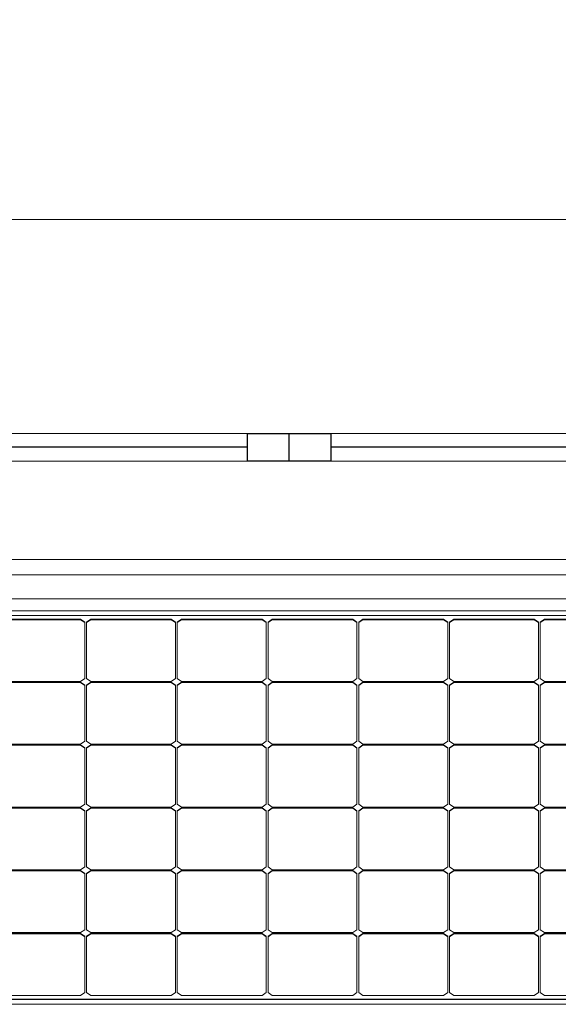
# Model space of a CAD drawing. Header units: metres. Extents: x -8.6 to -0.4, y -16.9 to -5.5.
# Tile 3 of 10: x -6.1 to -5.1, y -16.9 to -15.1. Entities that reach past the tile are written whole.
import ezdxf

# ---------------------------------------------------------------- set-up
doc = ezdxf.new("R2010")
doc.units = ezdxf.units.M
for name, color, linetype, lineweight in [('A-ANNO-DIMS', 211, 'Continuous', 9), ('A-ANNO-DIMS-75', 211, 'Continuous', 9), ('A-GENM', 13, 'Continuous', 18), ('A-GLAZ', 151, 'Continuous', 18), ('A-WALL', 113, 'Continuous', 18)]:
    doc.layers.add(name, color=color, linetype=linetype, lineweight=lineweight)
doc.styles.add('Arial', font='arial.ttf', dxfattribs={"height": 0.1875})
doc.dimstyles.new('Diagonal_-_Arial_2_5_mm', dxfattribs={"dimscale": 0.3048, "dimtxt": 0.191299, "dimasz": 0.738189, "dimexe": 0.590551, "dimexo": 0.369094, "dimgap": 0.369094, "dimtad": 1, "dimrnd": 0.01, "dimzin": 0, "dimdsep": 46, "dimtxsty": 'Arial', "dimblk1": 'OBLIQUE', "dimblk2": 'OBLIQUE', "dimsah": 1, "dimcen": 0.09, "dimazin": 0, "dimtfac": 1, "dimtdec": 4, "dimtix": 1, "dimtmove": 0, "dimatfit": 3, "dimfxl": 1, "dimtvp": 1, "dimtfill": 1, "dimtolj": 1, "dimtzin": 0, "dimarcsym": 2})

# ---------------------------------------------------------------- blocks, each defined once
blk = doc.blocks.new('Ventana monoblock practicable_ 2 hojas sin cajon para poner emparchado - CA-02_ SALÓN - DORMITORIO SUR-215038-BAJA')
at = {"layer": 'A-GLAZ'}
for p, q in [((-0.95, 0.0948), (0.95, 0.0948)), ((-0.85, -0.0824), (-0.075, -0.0824)), ((0.85, -0.0824), (0.075, -0.0824)), ((-0.85, -0.1324), (-0.075, -0.1324)), ((0.85, -0.1324), (0.075, -0.1324))]:
    blk.add_line(p, q, dxfattribs=at)
at = {"layer": 'A-GLAZ', "lineweight": 25}
for p, q in [((-0.075, -0.1324), (-0.075, -0.0824)), ((-0.075, -0.0824), (0, -0.0824)), ((0, -0.0824), (0.075, -0.0824)), ((0, -0.0824), (0, -0.1324)), ((0.075, -0.0824), (0.075, -0.1324)), ((-0.85, -0.1074), (-0.075, -0.1074)), ((0.075, -0.1074), (0.85, -0.1074)), ((0, -0.1324), (-0.075, -0.1324)), ((0.075, -0.1324), (0, -0.1324))]:
    blk.add_line(p, q, dxfattribs=at)
blk = doc.blocks.new('Kit Sunfix aero duo - Sunmodule Plus mono-V1-BAJA')
at = {"layer": 'A-GENM'}
for p, q in [((-4.4938, -16.1358), (-6.1688, -16.1358)), ((-6.1688, -16.1577), (-4.4938, -16.1577)), ((-4.5058, -16.1662), (-6.1568, -16.1662)), ((-6.1235, -16.1729), (-5.9938, -16.1729)), ((-5.9938, -16.1729), (-5.9863, -16.1782)), ((-5.9938, -16.1736), (-5.9938, -16.1729)), ((-5.983, -16.1782), (-5.9755, -16.1729)), ((-5.9755, -16.1729), (-5.8305, -16.1729)), ((-5.9755, -16.1736), (-5.9755, -16.1729)), ((-5.8305, -16.1729), (-5.823, -16.1782)), ((-5.8305, -16.1736), (-5.8305, -16.1729)), ((-5.8197, -16.1782), (-5.8122, -16.1729)), ((-5.8122, -16.1729), (-5.6672, -16.1729)), ((-5.8122, -16.1736), (-5.8122, -16.1729)), ((-5.6672, -16.1729), (-5.6597, -16.1782)), ((-5.6672, -16.1736), (-5.6672, -16.1729)), ((-5.6564, -16.1782), (-5.6489, -16.1729)), ((-5.6489, -16.1729), (-5.5039, -16.1729)), ((-5.6489, -16.1736), (-5.6489, -16.1729)), ((-5.5039, -16.1729), (-5.4964, -16.1782)), ((-5.5039, -16.1736), (-5.5039, -16.1729)), ((-5.4931, -16.1782), (-5.4856, -16.1729)), ((-5.4856, -16.1729), (-5.3406, -16.1729)), ((-5.4856, -16.1736), (-5.4856, -16.1729)), ((-5.3406, -16.1729), (-5.3331, -16.1782)), ((-5.3406, -16.1736), (-5.3406, -16.1729)), ((-5.3298, -16.1782), (-5.3223, -16.1729)), ((-5.3223, -16.1729), (-5.1773, -16.1729)), ((-5.3223, -16.1736), (-5.3223, -16.1729)), ((-5.1773, -16.1729), (-5.1698, -16.1782)), ((-5.1773, -16.1736), (-5.1773, -16.1729)), ((-5.1665, -16.1782), (-5.159, -16.1729)), ((-5.159, -16.1729), (-5.014, -16.1729)), ((-5.159, -16.1736), (-5.159, -16.1729)), ((-5.9938, -16.1736), (-6.1388, -16.1736)), ((-5.9863, -16.1789), (-5.9938, -16.1736)), ((-5.9863, -16.1782), (-5.9863, -16.1789)), ((-5.9863, -16.2794), (-5.9863, -16.1789)), ((-5.9755, -16.1736), (-5.983, -16.1789)), ((-5.983, -16.1789), (-5.983, -16.1782)), ((-5.983, -16.1789), (-5.983, -16.2794)), ((-5.8305, -16.1736), (-5.9755, -16.1736)), ((-5.823, -16.1789), (-5.8305, -16.1736)), ((-5.823, -16.1782), (-5.823, -16.1789)), ((-5.823, -16.2794), (-5.823, -16.1789)), ((-5.8122, -16.1736), (-5.8197, -16.1789)), ((-5.8197, -16.1789), (-5.8197, -16.1782)), ((-5.8197, -16.1789), (-5.8197, -16.2794)), ((-5.6672, -16.1736), (-5.8122, -16.1736)), ((-5.6597, -16.1789), (-5.6672, -16.1736)), ((-5.6597, -16.1782), (-5.6597, -16.1789)), ((-5.6597, -16.2794), (-5.6597, -16.1789)), ((-5.6489, -16.1736), (-5.6564, -16.1789)), ((-5.6564, -16.1789), (-5.6564, -16.1782)), ((-5.6564, -16.1789), (-5.6564, -16.2794)), ((-5.5039, -16.1736), (-5.6489, -16.1736)), ((-5.4964, -16.1789), (-5.5039, -16.1736)), ((-5.4964, -16.1782), (-5.4964, -16.1789)), ((-5.4964, -16.2794), (-5.4964, -16.1789)), ((-5.4856, -16.1736), (-5.4931, -16.1789)), ((-5.4931, -16.1789), (-5.4931, -16.1782)), ((-5.4931, -16.1789), (-5.4931, -16.2794)), ((-5.3406, -16.1736), (-5.4856, -16.1736)), ((-5.3331, -16.1789), (-5.3406, -16.1736)), ((-5.3331, -16.1782), (-5.3331, -16.1789)), ((-5.3331, -16.2794), (-5.3331, -16.1789)), ((-5.3223, -16.1736), (-5.3298, -16.1789)), ((-5.3298, -16.1789), (-5.3298, -16.1782)), ((-5.3298, -16.1789), (-5.3298, -16.2794)), ((-5.1773, -16.1736), (-5.3223, -16.1736)), ((-5.1698, -16.1789), (-5.1773, -16.1736)), ((-5.1698, -16.1782), (-5.1698, -16.1789)), ((-5.1698, -16.2794), (-5.1698, -16.1789)), ((-5.159, -16.1736), (-5.1665, -16.1789)), ((-5.1665, -16.1789), (-5.1665, -16.1782)), ((-5.1665, -16.1789), (-5.1665, -16.2794)), ((-5.014, -16.1736), (-5.159, -16.1736)), ((-5.9938, -16.2847), (-5.9863, -16.2794)), ((-5.983, -16.2794), (-5.9755, -16.2847)), ((-5.8305, -16.2847), (-5.823, -16.2794)), ((-5.8197, -16.2794), (-5.8122, -16.2847)), ((-5.6672, -16.2847), (-5.6597, -16.2794)), ((-5.6564, -16.2794), (-5.6489, -16.2847)), ((-5.5039, -16.2847), (-5.4964, -16.2794)), ((-5.4931, -16.2794), (-5.4856, -16.2847)), ((-5.3406, -16.2847), (-5.3331, -16.2794)), ((-5.3298, -16.2794), (-5.3223, -16.2847)), ((-5.1773, -16.2847), (-5.1698, -16.2794)), ((-5.1665, -16.2794), (-5.159, -16.2847)), ((-6.1388, -16.2847), (-5.9938, -16.2847)), ((-5.9938, -16.2866), (-6.1388, -16.2866)), ((-6.1235, -16.2859), (-5.9938, -16.2859)), ((-5.9938, -16.2859), (-5.9863, -16.2912)), ((-5.9938, -16.2866), (-5.9938, -16.2859)), ((-5.9863, -16.2919), (-5.9938, -16.2866)), ((-5.9863, -16.2912), (-5.9863, -16.2919)), ((-5.9863, -16.3923), (-5.9863, -16.2919)), ((-5.983, -16.2912), (-5.9755, -16.2859)), ((-5.9755, -16.2866), (-5.983, -16.2919)), ((-5.983, -16.2919), (-5.983, -16.2912)), ((-5.983, -16.2919), (-5.983, -16.3923)), ((-5.9755, -16.2847), (-5.8305, -16.2847)), ((-5.9755, -16.2859), (-5.8305, -16.2859)), ((-5.9755, -16.2866), (-5.9755, -16.2859)), ((-5.8305, -16.2866), (-5.9755, -16.2866)), ((-5.8305, -16.2859), (-5.823, -16.2912)), ((-5.8305, -16.2866), (-5.8305, -16.2859)), ((-5.823, -16.2919), (-5.8305, -16.2866)), ((-5.823, -16.2912), (-5.823, -16.2919)), ((-5.823, -16.3923), (-5.823, -16.2919)), ((-5.8197, -16.2912), (-5.8122, -16.2859)), ((-5.8122, -16.2866), (-5.8197, -16.2919)), ((-5.8197, -16.2919), (-5.8197, -16.2912)), ((-5.8197, -16.2919), (-5.8197, -16.3923)), ((-5.8122, -16.2847), (-5.6672, -16.2847)), ((-5.8122, -16.2859), (-5.6672, -16.2859)), ((-5.8122, -16.2866), (-5.8122, -16.2859)), ((-5.6672, -16.2866), (-5.8122, -16.2866)), ((-5.6672, -16.2859), (-5.6597, -16.2912)), ((-5.6672, -16.2866), (-5.6672, -16.2859)), ((-5.6597, -16.2919), (-5.6672, -16.2866)), ((-5.6597, -16.2912), (-5.6597, -16.2919)), ((-5.6597, -16.3923), (-5.6597, -16.2919)), ((-5.6564, -16.2912), (-5.6489, -16.2859)), ((-5.6489, -16.2866), (-5.6564, -16.2919)), ((-5.6564, -16.2919), (-5.6564, -16.2912)), ((-5.6564, -16.2919), (-5.6564, -16.3923)), ((-5.6489, -16.2847), (-5.5039, -16.2847)), ((-5.6489, -16.2859), (-5.5039, -16.2859)), ((-5.6489, -16.2866), (-5.6489, -16.2859)), ((-5.5039, -16.2866), (-5.6489, -16.2866)), ((-5.5039, -16.2859), (-5.4964, -16.2912)), ((-5.5039, -16.2866), (-5.5039, -16.2859)), ((-5.4964, -16.2919), (-5.5039, -16.2866)), ((-5.4964, -16.2912), (-5.4964, -16.2919)), ((-5.4964, -16.3923), (-5.4964, -16.2919)), ((-5.4931, -16.2912), (-5.4856, -16.2859)), ((-5.4856, -16.2866), (-5.4931, -16.2919)), ((-5.4931, -16.2919), (-5.4931, -16.2912)), ((-5.4931, -16.2919), (-5.4931, -16.3923)), ((-5.4856, -16.2847), (-5.3406, -16.2847)), ((-5.4856, -16.2859), (-5.3406, -16.2859)), ((-5.4856, -16.2866), (-5.4856, -16.2859)), ((-5.3406, -16.2866), (-5.4856, -16.2866)), ((-5.3406, -16.2859), (-5.3331, -16.2912)), ((-5.3406, -16.2866), (-5.3406, -16.2859)), ((-5.3331, -16.2919), (-5.3406, -16.2866)), ((-5.3331, -16.2912), (-5.3331, -16.2919)), ((-5.3331, -16.3923), (-5.3331, -16.2919)), ((-5.3298, -16.2912), (-5.3223, -16.2859)), ((-5.3223, -16.2866), (-5.3298, -16.2919)), ((-5.3298, -16.2919), (-5.3298, -16.2912)), ((-5.3298, -16.2919), (-5.3298, -16.3923)), ((-5.3223, -16.2847), (-5.1773, -16.2847)), ((-5.3223, -16.2859), (-5.1773, -16.2859)), ((-5.3223, -16.2866), (-5.3223, -16.2859)), ((-5.1773, -16.2866), (-5.3223, -16.2866)), ((-5.1773, -16.2859), (-5.1698, -16.2912)), ((-5.1773, -16.2866), (-5.1773, -16.2859)), ((-5.1698, -16.2919), (-5.1773, -16.2866)), ((-5.1698, -16.2912), (-5.1698, -16.2919)), ((-5.1698, -16.3923), (-5.1698, -16.2919)), ((-5.1665, -16.2912), (-5.159, -16.2859)), ((-5.159, -16.2866), (-5.1665, -16.2919)), ((-5.1665, -16.2919), (-5.1665, -16.2912)), ((-5.1665, -16.2919), (-5.1665, -16.3923)), ((-5.159, -16.2847), (-5.014, -16.2847)), ((-5.159, -16.2859), (-5.014, -16.2859)), ((-5.159, -16.2866), (-5.159, -16.2859)), ((-5.014, -16.2866), (-5.159, -16.2866)), ((-6.1388, -16.3977), (-5.9938, -16.3977)), ((-5.9938, -16.3996), (-6.1388, -16.3996)), ((-6.1235, -16.3989), (-5.9938, -16.3989)), ((-5.9938, -16.3977), (-5.9863, -16.3923)), ((-5.9938, -16.3989), (-5.9863, -16.4042)), ((-5.9938, -16.3996), (-5.9938, -16.3989)), ((-5.9863, -16.4049), (-5.9938, -16.3996)), ((-5.983, -16.3923), (-5.9755, -16.3977)), ((-5.983, -16.4042), (-5.9755, -16.3989)), ((-5.9755, -16.3996), (-5.983, -16.4049)), ((-5.9755, -16.3977), (-5.8305, -16.3977)), ((-5.9755, -16.3989), (-5.8305, -16.3989)), ((-5.9755, -16.3996), (-5.9755, -16.3989)), ((-5.8305, -16.3996), (-5.9755, -16.3996)), ((-5.8305, -16.3977), (-5.823, -16.3923)), ((-5.8305, -16.3989), (-5.823, -16.4042)), ((-5.8305, -16.3996), (-5.8305, -16.3989)), ((-5.823, -16.4049), (-5.8305, -16.3996)), ((-5.8197, -16.3923), (-5.8122, -16.3977)), ((-5.8197, -16.4042), (-5.8122, -16.3989)), ((-5.8122, -16.3996), (-5.8197, -16.4049)), ((-5.8122, -16.3977), (-5.6672, -16.3977)), ((-5.8122, -16.3989), (-5.6672, -16.3989)), ((-5.8122, -16.3996), (-5.8122, -16.3989)), ((-5.6672, -16.3996), (-5.8122, -16.3996)), ((-5.6672, -16.3977), (-5.6597, -16.3923)), ((-5.6672, -16.3989), (-5.6597, -16.4042)), ((-5.6672, -16.3996), (-5.6672, -16.3989)), ((-5.6597, -16.4049), (-5.6672, -16.3996)), ((-5.6564, -16.3923), (-5.6489, -16.3977)), ((-5.6564, -16.4042), (-5.6489, -16.3989)), ((-5.6489, -16.3996), (-5.6564, -16.4049)), ((-5.6489, -16.3977), (-5.5039, -16.3977)), ((-5.6489, -16.3989), (-5.5039, -16.3989)), ((-5.6489, -16.3996), (-5.6489, -16.3989)), ((-5.5039, -16.3996), (-5.6489, -16.3996)), ((-5.5039, -16.3977), (-5.4964, -16.3923)), ((-5.5039, -16.3989), (-5.4964, -16.4042)), ((-5.5039, -16.3996), (-5.5039, -16.3989)), ((-5.4964, -16.4049), (-5.5039, -16.3996)), ((-5.4931, -16.3923), (-5.4856, -16.3977)), ((-5.4931, -16.4042), (-5.4856, -16.3989)), ((-5.4856, -16.3996), (-5.4931, -16.4049)), ((-5.4856, -16.3977), (-5.3406, -16.3977)), ((-5.4856, -16.3989), (-5.3406, -16.3989)), ((-5.4856, -16.3996), (-5.4856, -16.3989)), ((-5.3406, -16.3996), (-5.4856, -16.3996)), ((-5.3406, -16.3977), (-5.3331, -16.3923)), ((-5.3406, -16.3989), (-5.3331, -16.4042)), ((-5.3406, -16.3996), (-5.3406, -16.3989)), ((-5.3331, -16.4049), (-5.3406, -16.3996)), ((-5.3298, -16.3923), (-5.3223, -16.3977)), ((-5.3298, -16.4042), (-5.3223, -16.3989)), ((-5.3223, -16.3996), (-5.3298, -16.4049)), ((-5.3223, -16.3977), (-5.1773, -16.3977)), ((-5.3223, -16.3989), (-5.1773, -16.3989)), ((-5.3223, -16.3996), (-5.3223, -16.3989)), ((-5.1773, -16.3996), (-5.3223, -16.3996)), ((-5.1773, -16.3977), (-5.1698, -16.3923)), ((-5.1773, -16.3989), (-5.1698, -16.4042)), ((-5.1773, -16.3996), (-5.1773, -16.3989)), ((-5.1698, -16.4049), (-5.1773, -16.3996)), ((-5.1665, -16.3923), (-5.159, -16.3977)), ((-5.1665, -16.4042), (-5.159, -16.3989)), ((-5.159, -16.3996), (-5.1665, -16.4049)), ((-5.159, -16.3977), (-5.014, -16.3977)), ((-5.159, -16.3989), (-5.014, -16.3989)), ((-5.159, -16.3996), (-5.159, -16.3989)), ((-5.014, -16.3996), (-5.159, -16.3996)), ((-5.9863, -16.4042), (-5.9863, -16.4049)), ((-5.9863, -16.5053), (-5.9863, -16.4049)), ((-5.983, -16.4049), (-5.983, -16.4042)), ((-5.983, -16.4049), (-5.983, -16.5053)), ((-5.823, -16.4042), (-5.823, -16.4049)), ((-5.823, -16.5053), (-5.823, -16.4049)), ((-5.8197, -16.4049), (-5.8197, -16.4042)), ((-5.8197, -16.4049), (-5.8197, -16.5053)), ((-5.6597, -16.4042), (-5.6597, -16.4049)), ((-5.6597, -16.5053), (-5.6597, -16.4049)), ((-5.6564, -16.4049), (-5.6564, -16.4042)), ((-5.6564, -16.4049), (-5.6564, -16.5053)), ((-5.4964, -16.4042), (-5.4964, -16.4049)), ((-5.4964, -16.5053), (-5.4964, -16.4049)), ((-5.4931, -16.4049), (-5.4931, -16.4042)), ((-5.4931, -16.4049), (-5.4931, -16.5053)), ((-5.3331, -16.4042), (-5.3331, -16.4049)), ((-5.3331, -16.5053), (-5.3331, -16.4049)), ((-5.3298, -16.4049), (-5.3298, -16.4042)), ((-5.3298, -16.4049), (-5.3298, -16.5053)), ((-5.1698, -16.4042), (-5.1698, -16.4049)), ((-5.1698, -16.5053), (-5.1698, -16.4049)), ((-5.1665, -16.4049), (-5.1665, -16.4042)), ((-5.1665, -16.4049), (-5.1665, -16.5053)), ((-5.9938, -16.5106), (-5.9863, -16.5053)), ((-5.983, -16.5053), (-5.9755, -16.5106)), ((-5.8305, -16.5106), (-5.823, -16.5053)), ((-5.8197, -16.5053), (-5.8122, -16.5106)), ((-5.6672, -16.5106), (-5.6597, -16.5053)), ((-5.6564, -16.5053), (-5.6489, -16.5106)), ((-5.5039, -16.5106), (-5.4964, -16.5053)), ((-5.4931, -16.5053), (-5.4856, -16.5106)), ((-5.3406, -16.5106), (-5.3331, -16.5053)), ((-5.3298, -16.5053), (-5.3223, -16.5106)), ((-5.1773, -16.5106), (-5.1698, -16.5053)), ((-5.1665, -16.5053), (-5.159, -16.5106)), ((-6.1388, -16.5106), (-5.9938, -16.5106)), ((-5.9938, -16.5126), (-6.1388, -16.5126)), ((-6.1235, -16.5119), (-5.9938, -16.5119)), ((-5.9938, -16.5119), (-5.9863, -16.5172)), ((-5.9938, -16.5126), (-5.9938, -16.5119)), ((-5.9863, -16.5179), (-5.9938, -16.5126)), ((-5.9863, -16.5172), (-5.9863, -16.5179)), ((-5.9863, -16.6183), (-5.9863, -16.5179)), ((-5.983, -16.5172), (-5.9755, -16.5119)), ((-5.9755, -16.5126), (-5.983, -16.5179)), ((-5.983, -16.5179), (-5.983, -16.5172)), ((-5.983, -16.5179), (-5.983, -16.6183)), ((-5.9755, -16.5106), (-5.8305, -16.5106)), ((-5.9755, -16.5119), (-5.8305, -16.5119)), ((-5.9755, -16.5126), (-5.9755, -16.5119)), ((-5.8305, -16.5126), (-5.9755, -16.5126)), ((-5.8305, -16.5119), (-5.823, -16.5172)), ((-5.8305, -16.5126), (-5.8305, -16.5119)), ((-5.823, -16.5179), (-5.8305, -16.5126)), ((-5.823, -16.5172), (-5.823, -16.5179)), ((-5.823, -16.6183), (-5.823, -16.5179)), ((-5.8197, -16.5172), (-5.8122, -16.5119)), ((-5.8122, -16.5126), (-5.8197, -16.5179)), ((-5.8197, -16.5179), (-5.8197, -16.5172)), ((-5.8197, -16.5179), (-5.8197, -16.6183)), ((-5.8122, -16.5106), (-5.6672, -16.5106)), ((-5.8122, -16.5119), (-5.6672, -16.5119)), ((-5.8122, -16.5126), (-5.8122, -16.5119)), ((-5.6672, -16.5126), (-5.8122, -16.5126)), ((-5.6672, -16.5119), (-5.6597, -16.5172)), ((-5.6672, -16.5126), (-5.6672, -16.5119)), ((-5.6597, -16.5179), (-5.6672, -16.5126)), ((-5.6597, -16.5172), (-5.6597, -16.5179)), ((-5.6597, -16.6183), (-5.6597, -16.5179)), ((-5.6564, -16.5172), (-5.6489, -16.5119)), ((-5.6489, -16.5126), (-5.6564, -16.5179)), ((-5.6564, -16.5179), (-5.6564, -16.5172)), ((-5.6564, -16.5179), (-5.6564, -16.6183)), ((-5.6489, -16.5106), (-5.5039, -16.5106)), ((-5.6489, -16.5119), (-5.5039, -16.5119)), ((-5.6489, -16.5126), (-5.6489, -16.5119)), ((-5.5039, -16.5126), (-5.6489, -16.5126)), ((-5.5039, -16.5119), (-5.4964, -16.5172)), ((-5.5039, -16.5126), (-5.5039, -16.5119)), ((-5.4964, -16.5179), (-5.5039, -16.5126)), ((-5.4964, -16.5172), (-5.4964, -16.5179)), ((-5.4964, -16.6183), (-5.4964, -16.5179)), ((-5.4931, -16.5172), (-5.4856, -16.5119)), ((-5.4856, -16.5126), (-5.4931, -16.5179)), ((-5.4931, -16.5179), (-5.4931, -16.5172)), ((-5.4931, -16.5179), (-5.4931, -16.6183)), ((-5.4856, -16.5106), (-5.3406, -16.5106)), ((-5.4856, -16.5119), (-5.3406, -16.5119)), ((-5.4856, -16.5126), (-5.4856, -16.5119)), ((-5.3406, -16.5126), (-5.4856, -16.5126)), ((-5.3406, -16.5119), (-5.3331, -16.5172)), ((-5.3406, -16.5126), (-5.3406, -16.5119)), ((-5.3331, -16.5179), (-5.3406, -16.5126)), ((-5.3331, -16.5172), (-5.3331, -16.5179)), ((-5.3331, -16.6183), (-5.3331, -16.5179)), ((-5.3298, -16.5172), (-5.3223, -16.5119)), ((-5.3223, -16.5126), (-5.3298, -16.5179)), ((-5.3298, -16.5179), (-5.3298, -16.5172)), ((-5.3298, -16.5179), (-5.3298, -16.6183)), ((-5.3223, -16.5106), (-5.1773, -16.5106)), ((-5.3223, -16.5119), (-5.1773, -16.5119)), ((-5.3223, -16.5126), (-5.3223, -16.5119)), ((-5.1773, -16.5126), (-5.3223, -16.5126)), ((-5.1773, -16.5119), (-5.1698, -16.5172)), ((-5.1773, -16.5126), (-5.1773, -16.5119)), ((-5.1698, -16.5179), (-5.1773, -16.5126)), ((-5.1698, -16.5172), (-5.1698, -16.5179)), ((-5.1698, -16.6183), (-5.1698, -16.5179)), ((-5.1665, -16.5172), (-5.159, -16.5119)), ((-5.159, -16.5126), (-5.1665, -16.5179)), ((-5.1665, -16.5179), (-5.1665, -16.5172)), ((-5.1665, -16.5179), (-5.1665, -16.6183)), ((-5.159, -16.5106), (-5.014, -16.5106)), ((-5.159, -16.5119), (-5.014, -16.5119)), ((-5.159, -16.5126), (-5.159, -16.5119)), ((-5.014, -16.5126), (-5.159, -16.5126)), ((-6.1388, -16.6236), (-5.9938, -16.6236)), ((-5.9938, -16.6256), (-6.1388, -16.6256)), ((-6.1235, -16.6249), (-5.9938, -16.6249)), ((-5.9938, -16.6236), (-5.9863, -16.6183)), ((-5.9938, -16.6249), (-5.9863, -16.6302)), ((-5.9938, -16.6256), (-5.9938, -16.6249)), ((-5.9863, -16.6309), (-5.9938, -16.6256)), ((-5.9863, -16.6302), (-5.9863, -16.6309)), ((-5.9863, -16.7313), (-5.9863, -16.6309)), ((-5.983, -16.6183), (-5.9755, -16.6236)), ((-5.983, -16.6302), (-5.9755, -16.6249)), ((-5.9755, -16.6256), (-5.983, -16.6309)), ((-5.983, -16.6309), (-5.983, -16.6302)), ((-5.983, -16.6309), (-5.983, -16.7313)), ((-5.9755, -16.6236), (-5.8305, -16.6236)), ((-5.9755, -16.6249), (-5.8305, -16.6249)), ((-5.9755, -16.6256), (-5.9755, -16.6249)), ((-5.8305, -16.6256), (-5.9755, -16.6256)), ((-5.8305, -16.6236), (-5.823, -16.6183)), ((-5.8305, -16.6249), (-5.823, -16.6302)), ((-5.8305, -16.6256), (-5.8305, -16.6249)), ((-5.823, -16.6309), (-5.8305, -16.6256)), ((-5.823, -16.6302), (-5.823, -16.6309)), ((-5.823, -16.7313), (-5.823, -16.6309)), ((-5.8197, -16.6183), (-5.8122, -16.6236)), ((-5.8197, -16.6302), (-5.8122, -16.6249)), ((-5.8122, -16.6256), (-5.8197, -16.6309)), ((-5.8197, -16.6309), (-5.8197, -16.6302)), ((-5.8197, -16.6309), (-5.8197, -16.7313)), ((-5.8122, -16.6236), (-5.6672, -16.6236)), ((-5.8122, -16.6249), (-5.6672, -16.6249)), ((-5.8122, -16.6256), (-5.8122, -16.6249)), ((-5.6672, -16.6256), (-5.8122, -16.6256)), ((-5.6672, -16.6236), (-5.6597, -16.6183)), ((-5.6672, -16.6249), (-5.6597, -16.6302)), ((-5.6672, -16.6256), (-5.6672, -16.6249)), ((-5.6597, -16.6309), (-5.6672, -16.6256)), ((-5.6597, -16.6302), (-5.6597, -16.6309)), ((-5.6597, -16.7313), (-5.6597, -16.6309)), ((-5.6564, -16.6183), (-5.6489, -16.6236)), ((-5.6564, -16.6302), (-5.6489, -16.6249)), ((-5.6489, -16.6256), (-5.6564, -16.6309)), ((-5.6564, -16.6309), (-5.6564, -16.6302)), ((-5.6564, -16.6309), (-5.6564, -16.7313)), ((-5.6489, -16.6236), (-5.5039, -16.6236)), ((-5.6489, -16.6249), (-5.5039, -16.6249)), ((-5.6489, -16.6256), (-5.6489, -16.6249)), ((-5.5039, -16.6256), (-5.6489, -16.6256)), ((-5.5039, -16.6236), (-5.4964, -16.6183)), ((-5.5039, -16.6249), (-5.4964, -16.6302)), ((-5.5039, -16.6256), (-5.5039, -16.6249)), ((-5.4964, -16.6309), (-5.5039, -16.6256)), ((-5.4964, -16.6302), (-5.4964, -16.6309)), ((-5.4964, -16.7313), (-5.4964, -16.6309)), ((-5.4931, -16.6183), (-5.4856, -16.6236)), ((-5.4931, -16.6302), (-5.4856, -16.6249)), ((-5.4856, -16.6256), (-5.4931, -16.6309)), ((-5.4931, -16.6309), (-5.4931, -16.6302)), ((-5.4931, -16.6309), (-5.4931, -16.7313)), ((-5.4856, -16.6236), (-5.3406, -16.6236)), ((-5.4856, -16.6249), (-5.3406, -16.6249)), ((-5.4856, -16.6256), (-5.4856, -16.6249)), ((-5.3406, -16.6256), (-5.4856, -16.6256)), ((-5.3406, -16.6236), (-5.3331, -16.6183)), ((-5.3406, -16.6249), (-5.3331, -16.6302)), ((-5.3406, -16.6256), (-5.3406, -16.6249)), ((-5.3331, -16.6309), (-5.3406, -16.6256)), ((-5.3331, -16.6302), (-5.3331, -16.6309)), ((-5.3331, -16.7313), (-5.3331, -16.6309)), ((-5.3298, -16.6183), (-5.3223, -16.6236)), ((-5.3298, -16.6302), (-5.3223, -16.6249)), ((-5.3223, -16.6256), (-5.3298, -16.6309)), ((-5.3298, -16.6309), (-5.3298, -16.6302)), ((-5.3298, -16.6309), (-5.3298, -16.7313)), ((-5.3223, -16.6236), (-5.1773, -16.6236)), ((-5.3223, -16.6249), (-5.1773, -16.6249)), ((-5.3223, -16.6256), (-5.3223, -16.6249)), ((-5.1773, -16.6256), (-5.3223, -16.6256)), ((-5.1773, -16.6236), (-5.1698, -16.6183)), ((-5.1773, -16.6249), (-5.1698, -16.6302)), ((-5.1773, -16.6256), (-5.1773, -16.6249)), ((-5.1698, -16.6309), (-5.1773, -16.6256)), ((-5.1698, -16.6302), (-5.1698, -16.6309)), ((-5.1698, -16.7313), (-5.1698, -16.6309)), ((-5.1665, -16.6183), (-5.159, -16.6236)), ((-5.1665, -16.6302), (-5.159, -16.6249)), ((-5.159, -16.6256), (-5.1665, -16.6309)), ((-5.1665, -16.6309), (-5.1665, -16.6302)), ((-5.1665, -16.6309), (-5.1665, -16.7313)), ((-5.159, -16.6236), (-5.014, -16.6236)), ((-5.159, -16.6249), (-5.014, -16.6249)), ((-5.159, -16.6256), (-5.159, -16.6249)), ((-5.014, -16.6256), (-5.159, -16.6256)), ((-6.1388, -16.7366), (-5.9938, -16.7366)), ((-5.9938, -16.7386), (-6.1388, -16.7386)), ((-6.1235, -16.7379), (-5.9938, -16.7379)), ((-5.9938, -16.7366), (-5.9863, -16.7313)), ((-5.9938, -16.7379), (-5.9863, -16.7432)), ((-5.9938, -16.7386), (-5.9938, -16.7379)), ((-5.9863, -16.7439), (-5.9938, -16.7386)), ((-5.983, -16.7313), (-5.9755, -16.7366)), ((-5.983, -16.7432), (-5.9755, -16.7379)), ((-5.9755, -16.7386), (-5.983, -16.7439)), ((-5.9755, -16.7366), (-5.8305, -16.7366)), ((-5.9755, -16.7379), (-5.8305, -16.7379)), ((-5.9755, -16.7386), (-5.9755, -16.7379)), ((-5.8305, -16.7386), (-5.9755, -16.7386)), ((-5.8305, -16.7366), (-5.823, -16.7313)), ((-5.8305, -16.7379), (-5.823, -16.7432)), ((-5.8305, -16.7386), (-5.8305, -16.7379)), ((-5.823, -16.7439), (-5.8305, -16.7386)), ((-5.8197, -16.7313), (-5.8122, -16.7366)), ((-5.8197, -16.7432), (-5.8122, -16.7379)), ((-5.8122, -16.7386), (-5.8197, -16.7439)), ((-5.8122, -16.7366), (-5.6672, -16.7366)), ((-5.8122, -16.7379), (-5.6672, -16.7379)), ((-5.8122, -16.7386), (-5.8122, -16.7379)), ((-5.6672, -16.7386), (-5.8122, -16.7386)), ((-5.6672, -16.7366), (-5.6597, -16.7313)), ((-5.6672, -16.7379), (-5.6597, -16.7432)), ((-5.6672, -16.7386), (-5.6672, -16.7379)), ((-5.6597, -16.7439), (-5.6672, -16.7386)), ((-5.6564, -16.7313), (-5.6489, -16.7366)), ((-5.6564, -16.7432), (-5.6489, -16.7379)), ((-5.6489, -16.7386), (-5.6564, -16.7439)), ((-5.6489, -16.7366), (-5.5039, -16.7366)), ((-5.6489, -16.7379), (-5.5039, -16.7379)), ((-5.6489, -16.7386), (-5.6489, -16.7379)), ((-5.5039, -16.7386), (-5.6489, -16.7386)), ((-5.5039, -16.7366), (-5.4964, -16.7313)), ((-5.5039, -16.7379), (-5.4964, -16.7432)), ((-5.5039, -16.7386), (-5.5039, -16.7379)), ((-5.4964, -16.7439), (-5.5039, -16.7386)), ((-5.4931, -16.7313), (-5.4856, -16.7366)), ((-5.4931, -16.7432), (-5.4856, -16.7379)), ((-5.4856, -16.7386), (-5.4931, -16.7439)), ((-5.4856, -16.7366), (-5.3406, -16.7366)), ((-5.4856, -16.7379), (-5.3406, -16.7379)), ((-5.4856, -16.7386), (-5.4856, -16.7379)), ((-5.3406, -16.7386), (-5.4856, -16.7386)), ((-5.3406, -16.7366), (-5.3331, -16.7313)), ((-5.3406, -16.7379), (-5.3331, -16.7432)), ((-5.3406, -16.7386), (-5.3406, -16.7379)), ((-5.3331, -16.7439), (-5.3406, -16.7386)), ((-5.3298, -16.7313), (-5.3223, -16.7366)), ((-5.3298, -16.7432), (-5.3223, -16.7379)), ((-5.3223, -16.7386), (-5.3298, -16.7439)), ((-5.3223, -16.7366), (-5.1773, -16.7366)), ((-5.3223, -16.7379), (-5.1773, -16.7379)), ((-5.3223, -16.7386), (-5.3223, -16.7379)), ((-5.1773, -16.7386), (-5.3223, -16.7386)), ((-5.1773, -16.7366), (-5.1698, -16.7313)), ((-5.1773, -16.7379), (-5.1698, -16.7432)), ((-5.1773, -16.7386), (-5.1773, -16.7379)), ((-5.1698, -16.7439), (-5.1773, -16.7386)), ((-5.1665, -16.7313), (-5.159, -16.7366)), ((-5.1665, -16.7432), (-5.159, -16.7379)), ((-5.159, -16.7386), (-5.1665, -16.7439)), ((-5.159, -16.7366), (-5.014, -16.7366)), ((-5.159, -16.7379), (-5.014, -16.7379)), ((-5.159, -16.7386), (-5.159, -16.7379)), ((-5.014, -16.7386), (-5.159, -16.7386)), ((-5.9863, -16.7432), (-5.9863, -16.7439)), ((-5.9863, -16.8443), (-5.9863, -16.7439)), ((-5.983, -16.7439), (-5.983, -16.7432)), ((-5.983, -16.7439), (-5.983, -16.8443)), ((-5.823, -16.7432), (-5.823, -16.7439)), ((-5.823, -16.8443), (-5.823, -16.7439)), ((-5.8197, -16.7439), (-5.8197, -16.7432)), ((-5.8197, -16.7439), (-5.8197, -16.8443)), ((-5.6597, -16.7432), (-5.6597, -16.7439)), ((-5.6597, -16.8443), (-5.6597, -16.7439)), ((-5.6564, -16.7439), (-5.6564, -16.7432)), ((-5.6564, -16.7439), (-5.6564, -16.8443)), ((-5.4964, -16.7432), (-5.4964, -16.7439)), ((-5.4964, -16.8443), (-5.4964, -16.7439)), ((-5.4931, -16.7439), (-5.4931, -16.7432)), ((-5.4931, -16.7439), (-5.4931, -16.8443)), ((-5.3331, -16.7432), (-5.3331, -16.7439)), ((-5.3331, -16.8443), (-5.3331, -16.7439)), ((-5.3298, -16.7439), (-5.3298, -16.7432)), ((-5.3298, -16.7439), (-5.3298, -16.8443)), ((-5.1698, -16.7432), (-5.1698, -16.7439)), ((-5.1698, -16.8443), (-5.1698, -16.7439)), ((-5.1665, -16.7439), (-5.1665, -16.7432)), ((-5.1665, -16.7439), (-5.1665, -16.8443)), ((-5.9938, -16.8496), (-5.9863, -16.8443)), ((-5.983, -16.8443), (-5.9755, -16.8496)), ((-5.8305, -16.8496), (-5.823, -16.8443)), ((-5.8197, -16.8443), (-5.8122, -16.8496)), ((-5.6672, -16.8496), (-5.6597, -16.8443)), ((-5.6564, -16.8443), (-5.6489, -16.8496)), ((-5.5039, -16.8496), (-5.4964, -16.8443)), ((-5.4931, -16.8443), (-5.4856, -16.8496)), ((-5.3406, -16.8496), (-5.3331, -16.8443)), ((-5.3298, -16.8443), (-5.3223, -16.8496)), ((-5.1773, -16.8496), (-5.1698, -16.8443)), ((-5.1665, -16.8443), (-5.159, -16.8496)), ((-6.1568, -16.8571), (-4.5058, -16.8571)), ((-6.1388, -16.8496), (-5.9938, -16.8496)), ((-6.1236, -16.8564), (-4.5058, -16.8564)), ((-5.9755, -16.8496), (-5.8305, -16.8496)), ((-5.8122, -16.8496), (-5.6672, -16.8496)), ((-5.6489, -16.8496), (-5.5039, -16.8496)), ((-5.4856, -16.8496), (-5.3406, -16.8496)), ((-5.3223, -16.8496), (-5.1773, -16.8496)), ((-5.159, -16.8496), (-5.014, -16.8496)), ((-4.4938, -16.8655), (-6.1688, -16.8655))]:
    blk.add_line(p, q, dxfattribs=at)
blk = doc.blocks.new('DIMBLOCK6-BAJA')
at = {"layer": 'A-ANNO-DIMS-75', "lineweight": 50}
for p, q in [((-6.9894, -15.4533), (-6.8769, -15.3408)), ((-1.23, -15.4533), (-1.1175, -15.3408)), ((-6.9894, -15.4533), (-7.1019, -15.5658)), ((-1.23, -15.4533), (-1.3425, -15.5658))]:
    blk.add_line(p, q, dxfattribs=at)
at = {"layer": 'A-ANNO-DIMS-75'}
for p, q in [((-6.9894, -15.4067), (-6.9894, -15.6333)), ((-6.9894, -15.4533), (-6.9894, -15.4067)), ((-1.23, -15.4067), (-1.23, -15.6333)), ((-1.23, -15.4533), (-1.23, -15.4067)), ((-6.9894, -15.4533), (-1.23, -15.4533))]:
    blk.add_line(p, q, dxfattribs=at)
at = {"layer": 'A-ANNO-DIMS-75', "color": 0, "insert": (-4.3628, -15.0974), "char_height": 0.1875, "width": 0.607447, "attachment_point": 1, "line_spacing_factor": 0.941778, "style": 'Arial', "bg_fill": 3, "box_fill_scale": 1.25, "bg_fill_color": 256, "bg_fill_true_color": 13158600, "bg_fill_transparency": 0}
blk.add_mtext('5.76', dxfattribs=at)
blk = doc.blocks.new('_Oblique')
at = {"color": 0, "linetype": 'ByBlock', "lineweight": -2}
blk.add_line((-0.5, -0.5), (0.5, 0.5), dxfattribs=at)

msp = doc.modelspace()

# ---------------------------------------------------------------- linework, layer by layer
at = {"layer": 'A-WALL'}
msp.add_line((-4.6684, -16.0931), (-6.5684, -16.0931), dxfattribs=at)

# ---------------------------------------------------------------- block references
at = {"layer": 'A-GENM'}
msp.add_blockref('Kit Sunfix aero duo - Sunmodule Plus mono-V1-BAJA', (0, 0), dxfattribs=at)
at = {"layer": 'A-GLAZ', "rotation": 180}
msp.add_blockref('Ventana monoblock practicable_ 2 hojas sin cajon para poner emparchado - CA-02_ SALÓN - DORMITORIO SUR-215038-BAJA', (-5.6184, -15.9707), dxfattribs=at)

# ---------------------------------------------------------------- dimensions: what is measured, and where the dimension line sits
at = {"layer": 'A-ANNO-DIMS'}
dim = msp.add_linear_dim(base=(-1.23, -15.4533), p1=(-6.9894, -15.2942), p2=(-1.23, -15.2942), dimstyle='Diagonal_-_Arial_2_5_mm', override={"dimpost": '<>', "dimfxl": 5.759485}, dxfattribs=at)
dim.commit()
dim.dimension.update_dxf_attribs({"geometry": 'DIMBLOCK6-BAJA', "text_midpoint": (-4.1097, -15.2451)})

doc.saveas('drawing.dxf')
